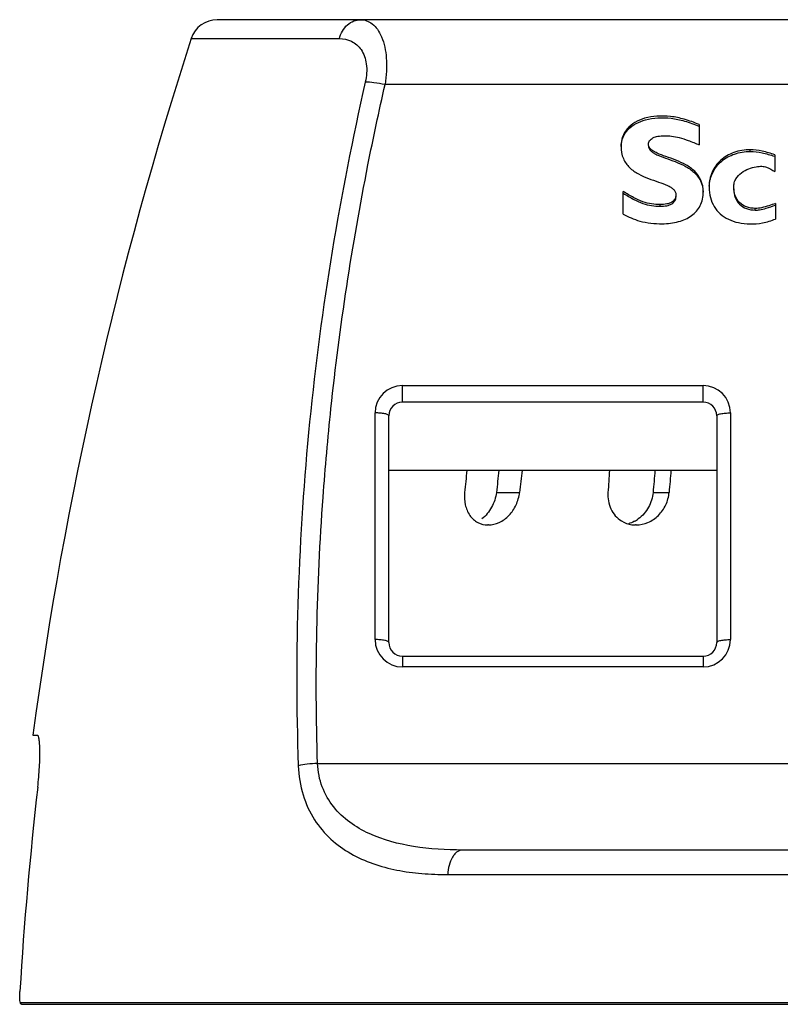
# Model space of a CAD drawing. Header units: millimetres. Extents: x 213 to 307, y 51 to 661.
# Tile 3 of 4: x 225 to 253, y 625 to 661. Entities that reach past the tile are written whole.
import ezdxf

# ---------------------------------------------------------------- set-up
doc = ezdxf.new("R2010")
doc.units = ezdxf.units.MM
doc.header["$LTSCALE"] = 46.71806
doc.layers.get('0').update_dxf_attribs({"linetype": 'CONTINUOUS'})

msp = doc.modelspace()

# ---------------------------------------------------------------- linework, layer by layer
at = {"color": 7}
for p, q in [((287.232, 660.993), (232.683, 660.993)), ((231.731, 660.302), (237.151, 660.302)), ((281.091, 658.617), (238.823, 658.617)), ((250.311, 657.157), (250.311, 656.411)), ((252.186, 656.168), (252.186, 656.23)), ((253.085, 656.048), (253.085, 655.43)), ((247.536, 653.876), (247.536, 654.703)), ((248.884, 654.16), (248.884, 654.222)), ((252.37, 654.023), (252.37, 654.085)), ((253.11, 654.264), (253.11, 653.695)), ((239.457, 646.993), (239.457, 647.597)), ((239.457, 647.597), (250.457, 647.597)), ((250.457, 646.993), (250.457, 647.597)), ((250.457, 646.993), (239.457, 646.993)), ((238.457, 638.297), (238.457, 646.597)), ((238.957, 638.193), (238.957, 646.493)), ((250.957, 646.493), (250.957, 638.193)), ((251.457, 646.597), (251.457, 638.297)), ((250.957, 644.493), (238.957, 644.493)), ((242.894, 643.683), (243.744, 643.683)), ((248.629, 643.683), (249.215, 643.683)), ((242.604, 642.493), (242.587, 642.493)), ((248.008, 642.493), (247.989, 642.493)), ((239.457, 637.693), (239.457, 637.297)), ((239.457, 637.693), (250.457, 637.693)), ((250.457, 637.693), (250.457, 637.297)), ((250.457, 637.297), (239.457, 637.297)), ((225.936, 634.793), (226.101, 634.793)), ((236.353, 633.762), (283.562, 633.762)), ((278.259, 630.593), (241.655, 630.593)), ((241.113, 629.691), (278.801, 629.691)), ((294.435, 624.993), (225.479, 624.993)), ((225.518, 624.943), (294.396, 624.943))]:
    msp.add_line(p, q, dxfattribs=at)
for centre, radius, start, end in [((232.682, 659.993), 1, 90, 162.0429), ((370.143, 615.443), 145.5, 162.04288, 172.35755), ((251.876, 652.558), 3.634, 70.5623, 70.8481), ((239.457, 646.597), 1, 90.0057, 179.9942), ((250.457, 646.597), 1, 0.0053, 89.994), ((239.457, 646.493), 0.5, 90, 180), ((250.457, 646.493), 0.5, 0, 90), ((488.008, 618.039), 247.608, 173.8664, 174.05539), ((492.935, 614.32), 251.759, 173.11597, 173.30236), ((490.767, 614.376), 248.755, 173.04568, 173.2341), ((602.242, 619.291), 356.1, 175.94128, 176.07228), ((609.104, 613.42), 361.743, 175.07187, 175.20114), ((605.302, 613.492), 357.365, 175.0231, 175.1538), ((247.365, 643.712), 1.23, 298.2324, 305.9524), ((239.457, 638.297), 1, 180.0056, 269.9937), ((239.457, 638.193), 0.5, 180, 270), ((250.457, 638.297), 1, 270.0062, 359.9933), ((250.457, 638.193), 0.5, 270, 360), ((367.719, 616.746), 142.523, 173.49286, 176.51206)]:
    msp.add_arc(centre, radius, start, end, dxfattribs=at)
for points, knots in [([(237.151, 660.302), (237.2, 660.489), (237.347, 660.757), (237.662, 660.959), (237.837, 660.993), (237.92, 660.993)], [0, 0, 0, 0, 0.526851, 0.774699, 1, 1, 1, 1]), ([(237.92, 660.993), (237.996, 660.993), (238.154, 660.967), (238.371, 660.842), (238.559, 660.636), (238.776, 660.228), (238.908, 659.532), (238.872, 658.94), (238.823, 658.617)], [0, 0, 0, 0, 0.081141, 0.166023, 0.261642, 0.373361, 0.653395, 1, 1, 1, 1]), ([(237.151, 660.302), (237.301, 660.302), (237.614, 660.238), (237.998, 659.897), (238.183, 659.341), (238.146, 658.925), (238.096, 658.707)], [0, 0, 0, 0, 0.20987, 0.428111, 0.686461, 1, 1, 1, 1]), ([(238.097, 658.707), (237.634, 656.656), (236.823, 652.528), (235.995, 646.274), (235.575, 639.982), (235.572, 635.778), (235.647, 633.679)], [0, 0, 0, 0, 0.250152, 0.500199, 0.750137, 1, 1, 1, 1]), ([(238.823, 658.617), (238.689, 658.646), (238.448, 658.689), (238.203, 658.709), (238.096, 658.706)], [0, 0, 0, 0, 0.562277, 1, 1, 1, 1]), ([(236.844, 646.755), (237.161, 649.745), (237.765, 653.717), (238.6, 657.639), (238.823, 658.617)], [0, 0, 0, 0, 0.74989, 1, 1, 1, 1]), ([(250.311, 657.157), (250.134, 657.23), (249.796, 657.355), (249.276, 657.464), (248.784, 657.474), (248.335, 657.404), (247.959, 657.249), (247.673, 657.015), (247.493, 656.708), (247.457, 656.474), (247.457, 656.357)], [0, 0, 0, 0, 0.164327, 0.310701, 0.455207, 0.585698, 0.699567, 0.801466, 0.898539, 1, 1, 1, 1]), ([(247.458, 656.356), (247.464, 656.469), (247.513, 656.694), (247.775, 657.096), (248.258, 657.335), (248.812, 657.413), (249.297, 657.399), (249.805, 657.289), (250.138, 657.166), (250.311, 657.095)], [0, 0, 0, 0, 0.100027, 0.19713, 0.412944, 0.544627, 0.689162, 0.83562, 1, 1, 1, 1]), ([(248.461, 656.434), (248.461, 656.482), (248.493, 656.583), (248.632, 656.682), (248.82, 656.735), (248.964, 656.745), (249.043, 656.745)], [0, 0, 0, 0, 0.19533, 0.407739, 0.673895, 1, 1, 1, 1]), ([(249.043, 656.745), (249.13, 656.745), (249.314, 656.734), (249.607, 656.676), (249.943, 656.567), (250.181, 656.468), (250.311, 656.411)], [0, 0, 0, 0, 0.198023, 0.416565, 0.676943, 1, 1, 1, 1]), ([(247.457, 656.357), (247.457, 656.204), (247.504, 655.911), (247.754, 655.562), (248.088, 655.334), (248.454, 655.176), (248.814, 655.054), (249.092, 654.957), (249.276, 654.863), (249.379, 654.787), (249.45, 654.693), (249.465, 654.618), (249.465, 654.582)], [0, 0, 0, 0, 0.158984, 0.29698, 0.434444, 0.57467, 0.710224, 0.829677, 0.880136, 0.92377, 0.962138, 1, 1, 1, 1]), ([(250.464, 654.682), (250.464, 654.83), (250.414, 655.117), (250.165, 655.459), (249.833, 655.689), (249.469, 655.852), (249.11, 655.979), (248.833, 656.078), (248.65, 656.17), (248.548, 656.243), (248.478, 656.331), (248.461, 656.401), (248.461, 656.434)], [0, 0, 0, 0, 0.15612, 0.294354, 0.433522, 0.575713, 0.712992, 0.833629, 0.884272, 0.927552, 0.964647, 1, 1, 1, 1]), ([(248.461, 656.372), (248.461, 656.339), (248.477, 656.27), (248.546, 656.184), (248.645, 656.111), (248.823, 656.02), (249.093, 655.922), (249.445, 655.798), (249.805, 655.641), (250.136, 655.422), (250.392, 655.099), (250.455, 654.824), (250.462, 654.681)], [0, 0, 0, 0, 0.035576, 0.072781, 0.116034, 0.166572, 0.287031, 0.424532, 0.567565, 0.707947, 0.846534, 1, 1, 1, 1]), ([(252.186, 656.23), (251.982, 656.23), (251.588, 656.17), (251.084, 655.879), (250.749, 655.42), (250.678, 655.048), (250.678, 654.86)], [0, 0, 0, 0, 0.270121, 0.515219, 0.751451, 1, 1, 1, 1]), ([(250.682, 654.904), (250.694, 655.081), (250.786, 655.427), (251.125, 655.847), (251.613, 656.113), (251.99, 656.168), (252.186, 656.168)], [0, 0, 0, 0, 0.245355, 0.48202, 0.728734, 1, 1, 1, 1]), ([(253.085, 656.048), (252.935, 656.101), (252.639, 656.185), (252.333, 656.23), (252.186, 656.23)], [0, 0, 0, 0, 0.519629, 1, 1, 1, 1]), ([(252.186, 656.168), (252.33, 656.168), (252.63, 656.124), (252.92, 656.043), (253.068, 655.992)], [0, 0, 0, 0, 0.47978, 1, 1, 1, 1]), ([(251.578, 654.864), (251.578, 654.918), (251.592, 655.025), (251.676, 655.217), (251.86, 655.403), (252.122, 655.54), (252.377, 655.615), (252.6, 655.635), (252.842, 655.585), (252.988, 655.488), (253.085, 655.43)], [0, 0, 0, 0, 0.085049, 0.164754, 0.321674, 0.479233, 0.621893, 0.732849, 0.82317, 1, 1, 1, 1]), ([(248.884, 654.222), (248.78, 654.222), (248.568, 654.238), (248.242, 654.324), (247.895, 654.481), (247.661, 654.622), (247.536, 654.703)], [0, 0, 0, 0, 0.214561, 0.43768, 0.692244, 1, 1, 1, 1]), ([(248.963, 653.523), (249.165, 653.523), (249.544, 653.564), (250.047, 653.782), (250.396, 654.174), (250.464, 654.512), (250.464, 654.682)], [0, 0, 0, 0, 0.285787, 0.533696, 0.759937, 1, 1, 1, 1]), ([(250.678, 654.86), (250.678, 654.732), (250.707, 654.484), (250.848, 654.145), (251.079, 653.871), (251.387, 653.67), (251.761, 653.545), (252.185, 653.501), (252.648, 653.539), (252.956, 653.633), (253.11, 653.695)], [0, 0, 0, 0, 0.119783, 0.230158, 0.337774, 0.449001, 0.569156, 0.702248, 0.845087, 1, 1, 1, 1]), ([(252.37, 654.085), (252.26, 654.085), (252.049, 654.117), (251.781, 654.283), (251.611, 654.547), (251.578, 654.756), (251.578, 654.864)], [0, 0, 0, 0, 0.264537, 0.502758, 0.739372, 1, 1, 1, 1]), ([(251.578, 654.801), (251.578, 654.693), (251.611, 654.484), (251.781, 654.22), (252.049, 654.055), (252.26, 654.023), (252.37, 654.023)], [0, 0, 0, 0, 0.260628, 0.497242, 0.735463, 1, 1, 1, 1]), ([(247.536, 654.641), (247.661, 654.56), (247.895, 654.419), (248.242, 654.262), (248.568, 654.175), (248.78, 654.16), (248.884, 654.16)], [0, 0, 0, 0, 0.307756, 0.56232, 0.785439, 1, 1, 1, 1]), ([(249.465, 654.582), (249.465, 654.528), (249.441, 654.418), (249.308, 654.297), (249.114, 654.233), (248.966, 654.222), (248.884, 654.222)], [0, 0, 0, 0, 0.208954, 0.418914, 0.675296, 1, 1, 1, 1]), ([(248.884, 654.16), (248.966, 654.16), (249.114, 654.171), (249.308, 654.234), (249.441, 654.356), (249.465, 654.466), (249.465, 654.519)], [0, 0, 0, 0, 0.324704, 0.581086, 0.791046, 1, 1, 1, 1]), ([(253.11, 654.264), (253.03, 654.236), (252.862, 654.179), (252.617, 654.103), (252.447, 654.085), (252.37, 654.085)], [0, 0, 0, 0, 0.332879, 0.697059, 1, 1, 1, 1]), ([(252.37, 654.023), (252.421, 654.023), (252.557, 654.031), (252.805, 654.095), (252.997, 654.163), (253.11, 654.201)], [0, 0, 0, 0, 0.20122, 0.531846, 1, 1, 1, 1]), ([(247.536, 653.876), (247.633, 653.826), (247.828, 653.728), (248.295, 653.557), (248.687, 653.523), (248.963, 653.523)], [0, 0, 0, 0, 0.219315, 0.44214, 1, 1, 1, 1]), ([(236.353, 633.762), (236.247, 637.011), (236.343, 641.357), (236.73, 645.676), (236.844, 646.755)], [0, 0, 0, 0, 0.749847, 1, 1, 1, 1]), ([(238.957, 646.493), (238.957, 646.51), (238.924, 646.533), (238.876, 646.551), (238.782, 646.575), (238.641, 646.592), (238.521, 646.597), (238.457, 646.597)], [0, 0, 0, 0, 0.094324, 0.185963, 0.310216, 0.637126, 1, 1, 1, 1]), ([(250.957, 646.493), (250.957, 646.51), (250.991, 646.533), (251.039, 646.551), (251.132, 646.575), (251.273, 646.592), (251.394, 646.597), (251.457, 646.597)], [0, 0, 0, 0, 0.094323, 0.185962, 0.310216, 0.637127, 1, 1, 1, 1]), ([(241.732, 643.683), (241.716, 643.533), (241.729, 643.236), (241.894, 642.838), (242.197, 642.557), (242.459, 642.493), (242.587, 642.493)], [0, 0, 0, 0, 0.27528, 0.530561, 0.76734, 1, 1, 1, 1]), ([(242.894, 643.683), (242.872, 643.494), (242.755, 643.128), (242.509, 642.83), (242.363, 642.716)], [0, 0, 0, 0, 0.506548, 1, 1, 1, 1]), ([(242.604, 642.493), (242.74, 642.493), (243.024, 642.565), (243.379, 642.834), (243.638, 643.222), (243.726, 643.527), (243.744, 643.683)], [0, 0, 0, 0, 0.227829, 0.47491, 0.73596, 1, 1, 1, 1]), ([(246.978, 643.683), (246.964, 643.479), (247.029, 643.067), (247.304, 642.744), (247.468, 642.641)], [0, 0, 0, 0, 0.51307, 1, 1, 1, 1]), ([(248.008, 642.493), (248.156, 642.493), (248.46, 642.561), (248.845, 642.828), (249.118, 643.218), (249.202, 643.527), (249.215, 643.683)], [0, 0, 0, 0, 0.24074, 0.490868, 0.745985, 1, 1, 1, 1]), ([(248.629, 643.683), (248.613, 643.494), (248.498, 643.121), (248.24, 642.827), (248.087, 642.716)], [0, 0, 0, 0, 0.500359, 1, 1, 1, 1]), ([(247.468, 642.641), (247.583, 642.569), (247.761, 642.506), (247.943, 642.493), (247.989, 642.493)], [0, 0, 0, 0, 0.746382, 1, 1, 1, 1]), ([(238.957, 638.193), (238.957, 638.211), (238.921, 638.235), (238.871, 638.253), (238.776, 638.276), (238.637, 638.293), (238.519, 638.297), (238.457, 638.297)], [0, 0, 0, 0, 0.099059, 0.194701, 0.322293, 0.648641, 1, 1, 1, 1]), ([(250.957, 638.193), (250.957, 638.211), (250.993, 638.235), (251.043, 638.253), (251.138, 638.276), (251.277, 638.293), (251.396, 638.297), (251.457, 638.297)], [0, 0, 0, 0, 0.099059, 0.194701, 0.322292, 0.648639, 1, 1, 1, 1]), ([(226.114, 632.898), (226.142, 633.141), (226.173, 633.494), (226.193, 633.944), (226.195, 634.227), (226.186, 634.459), (226.172, 634.614), (226.153, 634.709), (226.138, 634.757), (226.118, 634.793), (226.101, 634.793)], [0, 0, 0, 0, 0.383008, 0.554286, 0.703673, 0.82582, 0.916688, 0.94961, 0.974056, 1, 1, 1, 1]), ([(236.353, 633.762), (236.225, 633.758), (235.989, 633.741), (235.754, 633.705), (235.647, 633.679)], [0, 0, 0, 0, 0.536764, 1, 1, 1, 1]), ([(241.655, 630.593), (241.058, 630.593), (239.895, 630.661), (238.486, 631.027), (237.515, 631.581), (236.906, 632.152), (236.477, 632.896), (236.365, 633.469), (236.353, 633.762)], [0, 0, 0, 0, 0.26188, 0.509627, 0.629588, 0.749054, 0.871438, 1, 1, 1, 1]), ([(235.647, 633.679), (235.657, 633.318), (235.771, 632.623), (236.192, 631.698), (236.809, 630.971), (237.552, 630.438), (238.376, 630.072), (239.254, 629.838), (240.173, 629.716), (240.797, 629.696), (241.113, 629.691)], [0, 0, 0, 0, 0.142914, 0.27488, 0.397785, 0.516163, 0.633772, 0.752962, 0.874886, 1, 1, 1, 1]), ([(241.655, 630.593), (241.589, 630.593), (241.48, 630.553), (241.366, 630.447), (241.25, 630.286), (241.152, 630.028), (241.119, 629.806), (241.113, 629.691)], [0, 0, 0, 0, 0.175487, 0.284315, 0.409185, 0.697196, 1, 1, 1, 1]), ([(225.479, 624.993), (225.463, 625.049), (225.453, 625.192), (225.455, 625.334), (225.46, 625.417)], [0, 0, 0, 0, 0.410317, 1, 1, 1, 1]), ([(225.518, 624.943), (225.51, 624.943), (225.491, 624.96), (225.484, 624.98), (225.479, 624.993)], [0, 0, 0, 0, 0.361857, 1, 1, 1, 1])]:
    msp.add_open_spline(points, degree=3, knots=knots, dxfattribs=at)
msp.add_open_spline([(247.946, 642.628), (247.876, 642.591), (247.801, 642.56), (247.725, 642.537)], degree=3, dxfattribs=at)

doc.saveas('drawing.dxf')
